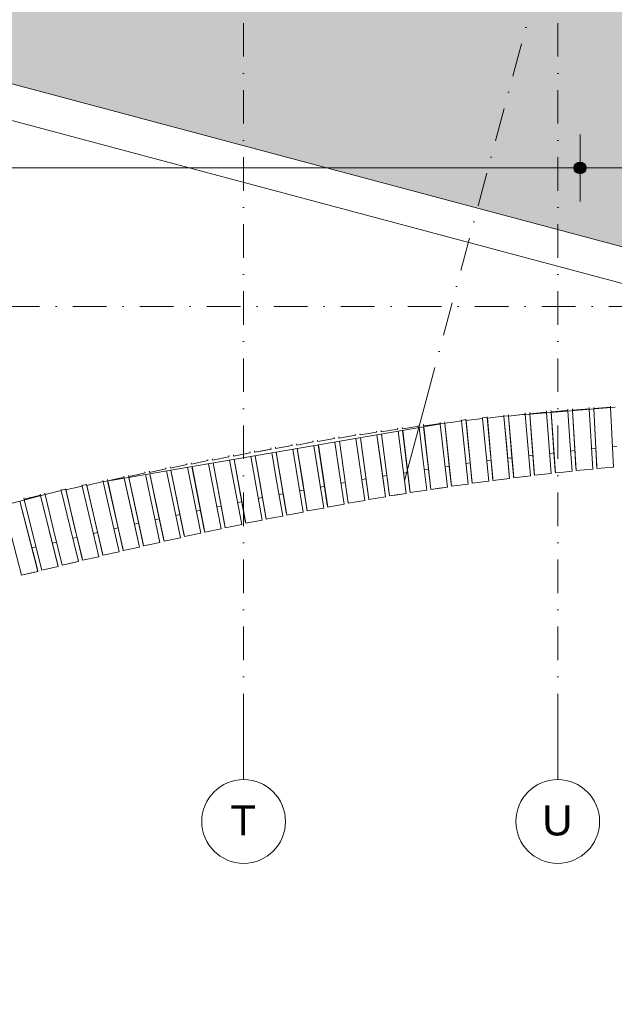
# Model space of a CAD drawing. Header units: millimetres. Extents: x -2530 to 151695, y -8763 to 71774.
# Tile 108 of 217: x 99575 to 106676, y -4538 to 7208. Entities that reach past the tile are written whole.
import ezdxf

# ---------------------------------------------------------------- set-up
doc = ezdxf.new("R2010")
doc.units = ezdxf.units.MM
doc.linetypes.add('RR_Level', pattern=[800, 400, -200, 0, -200])
for name, color, linetype, lineweight in [('A-____-____-DIMS', 211, 'Continuous', 9), ('A-____-____-DIMS-200', 211, 'Continuous', 9), ('A-FLOR-____-OTLN', 192, 'Continuous', 18), ('A-ROOF-____-PATT', 132, 'Continuous', 18), ('A-WALL-____-OTLN', 113, 'Continuous', 18), ('S-GRID-____-IDEN', 1, 'Continuous', 13), ('S-GRID-____-OTLN', 1, 'Continuous', 9)]:
    doc.layers.add(name, color=color, linetype=linetype, lineweight=lineweight)
doc.styles.add('Arial', font='arial.ttf', dxfattribs={"height": 360})
doc.styles.add('Arial_3', font='arial.ttf', dxfattribs={"height": 500})
doc.dimstyles.new('2_5mm_totaalmaatvoering', dxfattribs={"dimscale": 304.8, "dimtxt": 1.673654, "dimasz": 1.83727, "dimexe": 1.312336, "dimexo": 0.0625, "dimgap": 0.164042, "dimtad": 1, "dimdec": 0, "dimlfac": 304.8, "dimzin": 0, "dimdsep": 46, "dimtxsty": 'Arial_3', "dimblk1": 'DOTSMALL', "dimblk2": 'DOTSMALL', "dimsah": 1, "dimcen": 0.09, "dimdle": 1.64042, "dimazin": 0, "dimtfac": 1, "dimtdec": 4, "dimtix": 1, "dimtmove": 0, "dimatfit": 3, "dimfxl": 0.004306, "dimfxlon": 1, "dimtvp": 1, "dimtfill": 1, "dimtolj": 1, "dimtzin": 0, "dimlwd": 13, "dimlwe": 13, "dimarcsym": 2})

# ---------------------------------------------------------------- blocks, each defined once
blk = doc.blocks.new('027_Gilde - ATC_FacadeModel_rvt-1-plot_V1 Copy 1')
at = {"layer": 'A-ROOF-____-PATT', "lineweight": 9}
h = blk.add_hatch(dxfattribs=at)
h.set_pattern_fill('FP_1', color=8, style=0, pattern_type=2)
h.set_pattern_definition([(0, (0, 0), (812.8, 203.2), [67.056, -542.544, 67.056, -542.544, -3251.2]), (0, (0, 0), (812.8, 203.2), [-1219.2, 67.056, -1152.144, 67.056, -542.544, -1422.4]), (0, (0, 0), (812.8, 203.2), [-3048, 67.056, -339.344, 67.056, -948.944]), (120, (304.8, 101.6), (-582.37636, 602.30545), [67.056, -542.544, 67.056, -542.544, -3251.2]), (120, (304.8, 101.6), (-582.37636, 602.30545), [-1219.2, 67.056, -1152.144, 67.056, -542.544, -1422.4]), (120, (304.8, 101.6), (-582.37636, 602.30545), [-3048, 67.056, -339.344, 67.056, -948.944]), (240, (406.4, 508), (-230.42364, -805.50545), [67.056, -542.544, 67.056, -542.544, -3251.2]), (240, (406.4, 508), (-230.42364, -805.50545), [-1219.2, 67.056, -1152.144, 67.056, -542.544, -1422.4]), (240, (406.4, 508), (-230.42364, -805.50545), [-3048, 67.056, -339.344, 67.056, -948.944])])
h.paths.add_polyline_path([(51010, -4538), (65123, -4538), (69734, 12362), (77301, 12362), (109160, 3862), (143425, 3862), (143425, 19116), (143373, 19102), (143380, 19073), (143187, 19022), (143179, 19050), (143091, 19027), (143099, 18998), (142944, 18956), (142936, 18985), (142813, 18952), (142821, 18923), (142666, 18882), (142658, 18911), (142521, 18874), (142528, 18845), (142374, 18804), (142366, 18832), (142215, 18792), (142223, 18763), (142068, 18722), (142060, 18750), (141876, 18701), (141884, 18672), (141768, 18641), (141760, 18670), (141543, 18612), (141551, 18583), (141435, 18552), (141427, 18580), (141193, 18518), (141200, 18489), (141085, 18458), (141077, 18486), (139169, 17975), (139169, 9725), (139163, 9594), (139146, 9464), (139118, 9337), (139079, 9212), (139029, 9091), (138968, 8975), (138898, 8864), (138818, 8761), (138730, 8664), (138633, 8576), (138530, 8496), (138419, 8426), (138303, 8365), (138182, 8315), (138057, 8276), (137930, 8248), (137800, 8231), (137669, 8225), (110234, 8225), (110113, 8231), (109974, 8250), (109856, 8276), (107383, 8937), (106401, 9196), (106267, 9160), (91617, 13084), (77250, 16861), (31941, 16861), (31941, 16959), (31906, 16925), (31876, 16925), (31876, 17126), (31904, 17152), (31904, 17168), (31834, 17102), (31804, 17102), (31804, 17212), (24866, 17212), (24866, -4538), (48119, -4538)])
h.paths.add_polyline_path([(59682, -357), (30491, -357), (30360, -350), (30230, -332), (30102, -302), (29977, -260), (29856, -207), (29741, -143), (29633, -69), (29531, 15), (29438, 108), (29354, 210), (29280, 318), (29216, 433), (29163, 554), (29121, 678), (29091, 807), (29073, 937), (29066, 1068), (29066, 11587), (29073, 11718), (29091, 11849), (29121, 11977), (29163, 12102), (29216, 12222), (29280, 12337), (29354, 12446), (29438, 12547), (29531, 12640), (29633, 12724), (29743, 12799), (29856, 12862), (29977, 12916), (30102, 12957), (30230, 12988), (30360, 13006), (30491, 13012), (63692, 13012), (63823, 13006), (63952, 12988), (64080, 12958), (64204, 12917), (64324, 12864), (64441, 12799), (64547, 12727), (64648, 12644), (64740, 12552), (64825, 12452), (64899, 12344), (64964, 12230), (65017, 12111), (65060, 11987), (65091, 11860), (65110, 11731), (65117, 11600), (65109, 11446), (65095, 11339), (65067, 11212), (62197, 693), (62147, 546), (62103, 445), (62040, 329), (61966, 218), (61882, 116), (61788, 21), (61687, -64), (61578, -140), (61462, -205), (61341, -259), (61215, -301), (61086, -332), (60955, -350), (60822, -357)])
h.paths.add_polyline_path([(106423, 7998), (106123, 8007), (106131, 8306), (106431, 8298), (106427, 8140)])
h.paths.add_polyline_path([(105839, 8061), (105550, 8140), (105628, 8429), (105918, 8350), (105860, 8140)])
h.paths.add_polyline_path([(106724, 8061), (106645, 8350), (106935, 8429), (107014, 8140), (106821, 8087)])
h.paths.add_polyline_path([(107303, 8219), (107224, 8508), (107514, 8587), (107593, 8298)])
h.paths.add_polyline_path([(105260, 8219), (104971, 8298), (105050, 8587), (105339, 8508), (105282, 8298)])
h.paths.add_polyline_path([(104681, 8377), (104392, 8456), (104471, 8745), (104760, 8666), (104703, 8456)])
h.paths.add_polyline_path([(104102, 8535), (103813, 8614), (103892, 8903), (104181, 8824), (104124, 8614)])
h.paths.add_polyline_path([(103524, 8693), (103234, 8772), (103313, 9061), (103603, 8982), (103530, 8715)])
h.paths.add_polyline_path([(102945, 8851), (102655, 8930), (102734, 9219), (103024, 9140), (102959, 8903)])
h.paths.add_polyline_path([(102366, 9009), (102076, 9087), (102155, 9377), (102445, 9298), (102402, 9140)])
h.paths.add_polyline_path([(101787, 9166), (101498, 9245), (101577, 9535), (101866, 9456), (101809, 9245)])
h.paths.add_polyline_path([(101208, 9324), (100919, 9403), (100998, 9693), (101287, 9614), (101244, 9456)])
h.paths.add_polyline_path([(100629, 9482), (100340, 9561), (100419, 9851), (100708, 9772), (100661, 9600)])
h.paths.add_polyline_path([(100051, 9640), (99761, 9719), (99840, 10009), (100130, 9930), (100078, 9742)])
h.paths.add_polyline_path([(99472, 9798), (99182, 9877), (99261, 10167), (99551, 10088), (99475, 9811)])
h.paths.add_polyline_path([(98893, 9956), (98603, 10035), (98682, 10325), (98972, 10246), (98914, 10035)])
h.paths.add_polyline_path([(98314, 10114), (98025, 10193), (98104, 10483), (98393, 10404), (98336, 10193)])
h.paths.add_polyline_path([(97735, 10272), (97446, 10351), (97525, 10640), (97814, 10562), (97750, 10325)])
h.paths.add_polyline_path([(97156, 10430), (96867, 10509), (96946, 10798), (97235, 10719)])
h.paths.add_polyline_path([(96578, 10588), (96288, 10667), (96367, 10956), (96657, 10877), (96621, 10746)])
h.paths.add_polyline_path([(95999, 10746), (95709, 10825), (95788, 11114), (96078, 11035), (96020, 10825)])
h.paths.add_polyline_path([(95420, 10904), (95130, 10983), (95209, 11272), (95499, 11193), (95441, 10983)])
h.paths.add_polyline_path([(94841, 11062), (94552, 11141), (94631, 11430), (94920, 11351), (94863, 11141)])
h.paths.add_polyline_path([(94262, 11220), (93973, 11299), (94052, 11588), (94341, 11509), (94327, 11457)])
h.paths.add_polyline_path([(93683, 11378), (93394, 11457), (93473, 11746), (93762, 11667), (93705, 11457)])
h.paths.add_polyline_path([(93105, 11536), (92815, 11615), (92894, 11904), (93183, 11825), (93126, 11615)])
h.paths.add_polyline_path([(92526, 11694), (92236, 11773), (92315, 12062), (92605, 11983), (92547, 11773)])
h.paths.add_polyline_path([(91947, 11852), (91657, 11931), (91736, 12220), (92026, 12141), (91968, 11931)])
h.paths.add_polyline_path([(91368, 12010), (91079, 12088), (91158, 12378), (91447, 12299), (91390, 12088)])
h.paths.add_polyline_path([(90789, 12167), (90500, 12246), (90579, 12536), (90868, 12457), (90825, 12299)])
h.paths.add_polyline_path([(90210, 12325), (89921, 12404), (90000, 12694), (90289, 12615), (90220, 12362)])
h.paths.add_polyline_path([(89631, 12483), (89342, 12562), (89421, 12852), (89710, 12773), (89675, 12641)])
h.paths.add_polyline_path([(89053, 12641), (88763, 12720), (88842, 13010), (89132, 12931), (89074, 12720)])
h.paths.add_polyline_path([(88474, 12799), (88184, 12878), (88263, 13168), (88553, 13089)])
h.paths.add_polyline_path([(87895, 12957), (87606, 13036), (87685, 13326), (87974, 13247)])
h.paths.add_polyline_path([(87316, 13115), (87027, 13194), (87106, 13484), (87395, 13405), (87340, 13202)])
h.paths.add_polyline_path([(86737, 13273), (86448, 13352), (86527, 13641), (86816, 13563)])
h.paths.add_polyline_path([(86158, 13431), (85869, 13510), (85948, 13799), (86237, 13720)])
h.paths.add_polyline_path([(85580, 13589), (85290, 13668), (85369, 13957), (85659, 13878), (85601, 13668)])
h.paths.add_polyline_path([(85001, 13747), (84711, 13826), (84790, 14115), (85080, 14036), (85022, 13826)])
h.paths.add_polyline_path([(84422, 13905), (84133, 13984), (84212, 14273), (84501, 14194), (84442, 13979)])
h.paths.add_polyline_path([(83843, 14063), (83554, 14142), (83633, 14431), (83922, 14352)])
h.paths.add_polyline_path([(83264, 14221), (82975, 14300), (83054, 14589), (83343, 14510)])
h.paths.add_polyline_path([(82685, 14379), (82396, 14458), (82475, 14747), (82764, 14668)])
h.paths.add_polyline_path([(82107, 14537), (81817, 14616), (81896, 14905), (82186, 14826)])
h.paths.add_polyline_path([(81528, 14695), (81238, 14774), (81317, 15063), (81607, 14984), (81544, 14755)])
h.paths.add_polyline_path([(80949, 14853), (80660, 14932), (80738, 15221), (81028, 15142)])
h.paths.add_polyline_path([(80370, 15010), (80081, 15089), (80160, 15379), (80449, 15300)])
h.paths.add_polyline_path([(79791, 15168), (79502, 15247), (79581, 15537), (79870, 15458)])
h.paths.add_polyline_path([(79212, 15326), (78923, 15405), (79002, 15695), (79291, 15616), (79256, 15484)])
h.paths.add_polyline_path([(78634, 15484), (78344, 15563), (78423, 15853), (78713, 15774), (78647, 15532)])
h.paths.add_polyline_path([(78054, 15641), (77765, 15724), (77846, 16010), (78134, 15932), (78077, 15724)])
h.paths.add_polyline_path([(77572, 15786), (77291, 15786), (77291, 16086), (77572, 16086), (77572, 16010)])
h.paths.add_polyline_path([(53891, 15786), (53891, 16086), (54191, 16086), (54191, 15786), (53901, 15786)])
h.paths.add_polyline_path([(52091, 15786), (52091, 16086), (52391, 16086), (52391, 15786)])
h.paths.add_polyline_path([(53591, 15786), (53291, 15786), (53291, 16086), (53591, 16086)])
h.paths.add_polyline_path([(52991, 15786), (52691, 15786), (52691, 16086), (52991, 16086)])
h.paths.add_polyline_path([(48119, 15786), (47891, 15786), (47891, 16086), (48191, 16086), (48191, 15786)])
h.paths.add_polyline_path([(48491, 15786), (48491, 16086), (48791, 16086), (48791, 15786)])
h.paths.add_polyline_path([(49091, 15786), (49091, 16086), (49391, 16086), (49391, 15786)])
h.paths.add_polyline_path([(49691, 15786), (49691, 16086), (49991, 16086), (49991, 15786)])
h.paths.add_polyline_path([(50291, 15786), (50291, 16086), (50591, 16086), (50591, 15786)])
h.paths.add_polyline_path([(50891, 15786), (50891, 16086), (51191, 16086), (51191, 15786)])
h.paths.add_polyline_path([(51491, 15786), (51491, 16086), (51791, 16086), (51791, 15786)])
h.paths.add_polyline_path([(59591, 15786), (59291, 15786), (59291, 16086), (59591, 16086)])
h.paths.add_polyline_path([(55091, 15786), (55091, 16086), (55391, 16086), (55391, 15786)])
h.paths.add_polyline_path([(58991, 15786), (58691, 15786), (58691, 16086), (58991, 16086)])
h.paths.add_polyline_path([(54491, 15786), (54491, 16086), (54791, 16086), (54791, 15786)])
h.paths.add_polyline_path([(75514, 15786), (75491, 15786), (75491, 16086), (75791, 16086), (75791, 15786)])
h.paths.add_polyline_path([(55691, 15786), (55691, 16086), (55991, 16086), (55991, 15786)])
h.paths.add_polyline_path([(58391, 15786), (58091, 15786), (58091, 16086), (58391, 16086)])
h.paths.add_polyline_path([(56291, 15786), (56291, 16086), (56591, 16086), (56591, 15786)])
h.paths.add_polyline_path([(56891, 15786), (56891, 16086), (57191, 16086), (57191, 15786)])
h.paths.add_polyline_path([(57491, 15786), (57491, 16086), (57791, 16086), (57791, 15786)])
h.paths.add_polyline_path([(44891, 15786), (44891, 16086), (45191, 16086), (45191, 15786)])
h.paths.add_polyline_path([(45491, 15786), (45491, 16086), (45791, 16086), (45791, 15786)])
h.paths.add_polyline_path([(46091, 15786), (46091, 16086), (46391, 16086), (46391, 15786)])
h.paths.add_polyline_path([(43391, 15786), (43091, 15786), (43091, 16086), (43391, 16086)])
h.paths.add_polyline_path([(42791, 15786), (42491, 15786), (42491, 16086), (42791, 16086)])
h.paths.add_polyline_path([(59891, 15786), (59891, 16086), (60191, 16086), (60191, 15786)])
h.paths.add_polyline_path([(44591, 15786), (44291, 15786), (44291, 16086), (44591, 16086)])
h.paths.add_polyline_path([(61091, 15786), (61091, 16086), (61391, 16086), (61391, 15786)])
h.paths.add_polyline_path([(61691, 15786), (61691, 16086), (61991, 16086), (61991, 15786)])
h.paths.add_polyline_path([(62291, 15786), (62291, 16086), (62591, 16086), (62591, 15786), (62573, 15786)])
h.paths.add_polyline_path([(60791, 15786), (60491, 15786), (60491, 16086), (60791, 16086)])
h.paths.add_polyline_path([(43991, 15786), (43691, 15786), (43691, 16086), (43991, 16086)])
h.paths.add_polyline_path([(76091, 15786), (76091, 16086), (76391, 16086), (76391, 15786)])
h.paths.add_polyline_path([(47591, 15786), (47291, 15786), (47291, 16086), (47591, 16086)])
h.paths.add_polyline_path([(46991, 15786), (46691, 15786), (46691, 16086), (46991, 16086)])
h.paths.add_polyline_path([(76691, 15786), (76691, 16086), (76991, 16086), (76991, 15786)])
h.paths.add_polyline_path([(73691, 15786), (73691, 16086), (73991, 16086), (73991, 15786), (73698, 15786)])
h.paths.add_polyline_path([(74291, 15786), (74291, 16086), (74591, 16086), (74591, 15786)])
h.paths.add_polyline_path([(74891, 15786), (74891, 16086), (75191, 16086), (75191, 15786)])
h.paths.add_polyline_path([(71291, 15786), (71291, 16086), (71591, 16086), (71591, 15786)])
h.paths.add_polyline_path([(71891, 15786), (71891, 16086), (72191, 16086), (72191, 15786)])
h.paths.add_polyline_path([(72491, 15786), (72491, 16086), (72791, 16086), (72791, 15786)])
h.paths.add_polyline_path([(73091, 15786), (73091, 16086), (73391, 16086), (73391, 15786)])
h.paths.add_polyline_path([(63491, 15786), (63491, 16086), (63791, 16086), (63791, 15786)])
h.paths.add_polyline_path([(65891, 15786), (65891, 16086), (66191, 16086), (66191, 15786)])
h.paths.add_polyline_path([(40991, 15786), (40691, 15786), (40691, 16086), (40991, 16086), (40991, 15804)])
h.paths.add_polyline_path([(65591, 15786), (65291, 15786), (65291, 16086), (65591, 16086)])
h.paths.add_polyline_path([(70991, 15786), (70691, 15786), (70691, 16086), (70991, 16086)])
h.paths.add_polyline_path([(36791, 15786), (36491, 15786), (36491, 16086), (36791, 16086)])
h.paths.add_polyline_path([(40391, 15786), (40091, 15786), (40091, 16086), (40391, 16086), (40391, 15837)])
h.paths.add_polyline_path([(39791, 15786), (39491, 15786), (39491, 16086), (39791, 16086), (39791, 15909)])
h.paths.add_polyline_path([(39191, 15786), (38891, 15786), (38891, 16086), (39191, 16086), (39191, 15982)])
h.paths.add_polyline_path([(38591, 15786), (38291, 15786), (38291, 16086), (38591, 16086), (38591, 16055)])
h.paths.add_polyline_path([(37991, 15786), (37691, 15786), (37691, 16086), (37991, 16086)])
h.paths.add_polyline_path([(37391, 15786), (37091, 15786), (37091, 16086), (37391, 16086)])
h.paths.add_polyline_path([(42191, 15786), (41891, 15786), (41891, 16086), (42191, 16086)])
h.paths.add_polyline_path([(41591, 15786), (41291, 15786), (41291, 16086), (41591, 16086)])
h.paths.add_polyline_path([(70391, 15786), (70091, 15786), (70091, 16086), (70391, 16086)])
h.paths.add_polyline_path([(69791, 15786), (69491, 15786), (69491, 16086), (69791, 16086)])
h.paths.add_polyline_path([(69191, 15786), (68891, 15786), (68891, 16086), (69191, 16086)])
h.paths.add_polyline_path([(68591, 15786), (68291, 15786), (68291, 16086), (68591, 16086)])
h.paths.add_polyline_path([(67991, 15786), (67691, 15786), (67691, 16086), (67991, 16086)])
h.paths.add_polyline_path([(62891, 15786), (62891, 16086), (63191, 16086), (63191, 15786)])
h.paths.add_polyline_path([(64091, 15786), (64091, 16086), (64391, 16086), (64391, 15786)])
h.paths.add_polyline_path([(64691, 15786), (64691, 16086), (64991, 16086), (64991, 15786)])
h.paths.add_polyline_path([(67391, 15786), (67091, 15786), (67091, 16086), (67391, 16086)])
h.paths.add_polyline_path([(66791, 15786), (66491, 15786), (66491, 16086), (66791, 16086)])
h.paths.add_polyline_path([(36191, 15786), (35891, 15786), (35891, 16086), (36191, 16086)])
h.paths.add_polyline_path([(34091, 15786), (34091, 16086), (34391, 16086), (34391, 15786)])
h.paths.add_polyline_path([(35591, 15786), (35291, 15786), (35291, 16086), (35591, 16086)])
h.paths.add_polyline_path([(33191, 15786), (32891, 15786), (32891, 16086), (33191, 16086)])
h.paths.add_polyline_path([(32591, 15786), (32291, 15786), (32291, 16086), (32591, 16086)])
h.paths.add_polyline_path([(34991, 15786), (34691, 15786), (34691, 16086), (34991, 16086)])
h.paths.add_polyline_path([(33491, 15786), (33491, 16086), (33791, 16086), (33791, 15786)])
h.paths.add_polyline_path([(39191, 16386), (38891, 16386), (38891, 16686), (39191, 16686)])
h.paths.add_polyline_path([(139429, 16982), (139351, 17271), (139640, 17350), (139719, 17061)])
h.paths.add_polyline_path([(140008, 17140), (139929, 17429), (140219, 17508), (140298, 17219), (140219, 17197)])
h.paths.add_polyline_path([(140587, 17298), (140508, 17587), (140798, 17666), (140877, 17377), (140629, 17309)])
h.paths.add_polyline_path([(141166, 17456), (141087, 17745), (141376, 17824), (141455, 17535), (141376, 17513)])
h.paths.add_polyline_path([(141745, 17614), (141666, 17903), (141955, 17982), (142034, 17693), (141955, 17671)])
h.paths.add_polyline_path([(142324, 17770), (142245, 18061), (142533, 18140), (142614, 17854), (142372, 17784)])
h.paths.add_polyline_path([(142903, 17928), (142824, 18219), (143112, 18298), (143193, 18012)])
at = {"layer": 'A-FLOR-____-OTLN', "color": 210}
for p, q in [((77246, 11937), (109104, 3437)), ((106685, 2586), (105668, 2504)), ((105413, 2483), (105358, 2479)), ((105666, 2503), (105546, 2494)), ((100664, 1711), (104652, 2394)), ((104850, 2427), (104904, 2437)), ((105158, 2462), (105103, 2458)), ((106707, 2116), (106655, 2113)), ((105705, 2011), (105654, 2005)), ((105955, 2039), (105904, 2033)), ((106206, 2067), (106154, 2061)), ((106456, 2095), (106405, 2089)), ((104656, 1875), (104707, 1882)), ((104905, 1912), (104956, 1920)), ((105154, 1949), (105159, 1950)), ((105204, 1955), (105159, 1950)), ((105454, 1983), (105404, 1977)), ((103910, 1763), (103960, 1770)), ((104158, 1800), (104208, 1808)), ((104407, 1837), (104458, 1845)), ((100320, 1652), (100375, 1662)), ((100572, 1695), (100627, 1705)), ((103464, 1687), (103414, 1677)), ((103711, 1732), (103661, 1723)), ((99878, 1544), (91483, -660)), ((100125, 1609), (100071, 1595)), ((102721, 1552), (102671, 1542)), ((102969, 1597), (102919, 1587)), ((103216, 1642), (103166, 1632)), ((102177, 1447), (102227, 1458)), ((102474, 1506), (102424, 1497)), ((101439, 1293), (101489, 1304)), ((101685, 1345), (101734, 1355)), ((101931, 1396), (101981, 1406)), ((100992, 1200), (100947, 1190)), ((100992, 1200), (100996, 1201)), ((101193, 1242), (101243, 1253)), ((100506, 1089), (100456, 1077)), ((100751, 1145), (100701, 1134)), ((100016, 976), (99966, 964)), ((100261, 1032), (100211, 1021)), ((99771, 920), (99721, 908))]:
    blk.add_line(p, q, dxfattribs=at)
at = {"layer": 'A-WALL-____-OTLN', "color": 210}
for p, q in [((77301, 12362), (109160, 3862)), ((109104, 3437), (77246, 11937)), ((106431, 2568), (106630, 2584)), ((106630, 2584), (106530, 2576)), ((106630, 2584), (106629, 2599)), ((106629, 2599), (106630, 2584)), ((105160, 2453), (105158, 2469)), ((105158, 2469), (105160, 2453)), ((105358, 2477), (105259, 2465)), ((105358, 2477), (105259, 2465)), ((105358, 2477), (105357, 2490)), ((105357, 2490), (105358, 2477)), ((105358, 2477), (105426, 1735)), ((105358, 2477), (105392, 2106)), ((105413, 2480), (105412, 2494)), ((105412, 2494), (105413, 2480)), ((105454, 1987), (105412, 2483)), ((105412, 2483), (105454, 1987)), ((105413, 2480), (105612, 2503)), ((105413, 2480), (105513, 2492)), ((105475, 1744), (105413, 2480)), ((105444, 2112), (105413, 2480)), ((105612, 2503), (105513, 2492)), ((105612, 2503), (105611, 2517)), ((105611, 2517), (105612, 2503)), ((105612, 2499), (105643, 2134)), ((105612, 2499), (105643, 2134)), ((105666, 2521), (105667, 2505)), ((105667, 2505), (105666, 2520)), ((105667, 2505), (105866, 2526)), ((105866, 2526), (105667, 2505)), ((105692, 2168), (105667, 2504)), ((105667, 2504), (105692, 2168)), ((105668, 2504), (105695, 2140)), ((105723, 1774), (105668, 2504)), ((105865, 2540), (105866, 2526)), ((105866, 2526), (105865, 2539)), ((105867, 2520), (105922, 1794)), ((105867, 2520), (105922, 1794)), ((105922, 2528), (105920, 2544)), ((105920, 2544), (105922, 2528)), ((105944, 2194), (105921, 2524)), ((105921, 2524), (105954, 2045)), ((105922, 2528), (106021, 2538)), ((105922, 2528), (106021, 2538)), ((105972, 1802), (105922, 2524)), ((105947, 2165), (105922, 2524)), ((106121, 2548), (106021, 2538)), ((106121, 2548), (106021, 2538)), ((106121, 2548), (106120, 2560)), ((106120, 2560), (106121, 2548)), ((106121, 2540), (106146, 2184)), ((106121, 2540), (106146, 2184)), ((106176, 2549), (106175, 2564)), ((106175, 2564), (106176, 2549)), ((106176, 2549), (106375, 2567)), ((106176, 2549), (106276, 2558)), ((106204, 2071), (106176, 2545)), ((106220, 1829), (106176, 2545)), ((106176, 2545), (106204, 2071)), ((106220, 1829), (106176, 2545)), ((106375, 2567), (106276, 2558)), ((106375, 2567), (106374, 2581)), ((106374, 2581), (106375, 2567)), ((106376, 2561), (106419, 1846)), ((106376, 2561), (106419, 1846)), ((106431, 2568), (106430, 2582)), ((106430, 2582), (106431, 2568)), ((106455, 2095), (106430, 2565)), ((106430, 2565), (106455, 2095)), ((106431, 2568), (106530, 2576)), ((106469, 1853), (106431, 2565)), ((106469, 1853), (106431, 2565)), ((106630, 2581), (106668, 1869)), ((106630, 2581), (106668, 1869)), ((104146, 2328), (104344, 2357)), ((104344, 2357), (104146, 2328)), ((104344, 2357), (104342, 2371)), ((104342, 2370), (104344, 2357)), ((104399, 2362), (104397, 2377)), ((104397, 2377), (104399, 2362)), ((104399, 2362), (104498, 2376)), ((104399, 2362), (104498, 2376)), ((104457, 1847), (104399, 2350)), ((104399, 2350), (104457, 1847)), ((104485, 1605), (104400, 2351)), ((104485, 1605), (104400, 2351)), ((104597, 2390), (104498, 2376)), ((104597, 2390), (104498, 2376)), ((104597, 2390), (104595, 2404)), ((104595, 2402), (104597, 2390)), ((104598, 2384), (104684, 1632)), ((104598, 2384), (104684, 1632)), ((104652, 2394), (104650, 2410)), ((104650, 2410), (104652, 2394)), ((104652, 2394), (104751, 2407)), ((104652, 2394), (104751, 2407)), ((104706, 1885), (104652, 2394)), ((104652, 2394), (104706, 1885)), ((104732, 1643), (104652, 2394)), ((104732, 1643), (104652, 2394)), ((104851, 2421), (104751, 2407)), ((104851, 2421), (104751, 2407)), ((104851, 2421), (104849, 2433)), ((104849, 2433), (104851, 2421)), ((104851, 2421), (104931, 1668)), ((104851, 2421), (104931, 1668)), ((104906, 2425), (104904, 2439)), ((104904, 2439), (104906, 2425)), ((104955, 1921), (104904, 2437)), ((104904, 2437), (104955, 1921)), ((104906, 2425), (105104, 2450)), ((105104, 2450), (104906, 2425)), ((104980, 1678), (104906, 2425)), ((104980, 1678), (104906, 2425)), ((105104, 2450), (105102, 2464)), ((105102, 2464), (105104, 2450)), ((105104, 2450), (105178, 1703)), ((105104, 2450), (105178, 1703)), ((105190, 2111), (105158, 2462)), ((105158, 2462), (105190, 2111)), ((105160, 2453), (105259, 2465)), ((105160, 2453), (105259, 2465)), ((105160, 2453), (105193, 2083)), ((105193, 2083), (105160, 2453)), ((103388, 2216), (103585, 2250)), ((103585, 2250), (103388, 2216)), ((103585, 2250), (103583, 2264)), ((103583, 2264), (103585, 2250)), ((103641, 2255), (103638, 2269)), ((103638, 2269), (103641, 2255)), ((103641, 2255), (103739, 2271)), ((103641, 2255), (103739, 2271)), ((103838, 2287), (103739, 2271)), ((103838, 2287), (103739, 2271)), ((103838, 2287), (103836, 2301)), ((103836, 2301), (103838, 2287)), ((103842, 2255), (103944, 1514)), ((103842, 2255), (103891, 1901)), ((103893, 2292), (103891, 2308)), ((103891, 2308), (103893, 2292)), ((103893, 2292), (103992, 2307)), ((103893, 2292), (103992, 2307)), ((103988, 1554), (103896, 2264)), ((103896, 2264), (103988, 1554)), ((103992, 1526), (103897, 2264)), ((103992, 1526), (103897, 2264)), ((104091, 2323), (103992, 2307)), ((104091, 2323), (103992, 2307)), ((104091, 2323), (104089, 2335)), ((104089, 2335), (104091, 2323)), ((104094, 2298), (104190, 1555)), ((104094, 2298), (104190, 1555)), ((104146, 2328), (104144, 2343)), ((104144, 2342), (104146, 2328)), ((104148, 2307), (104234, 1594)), ((104239, 1566), (104149, 2308)), ((104192, 1947), (104149, 2308)), ((104346, 2341), (104390, 1976)), ((104346, 2341), (104390, 1976)), ((102632, 2091), (102829, 2129)), ((102829, 2129), (102632, 2091)), ((102829, 2129), (102827, 2140)), ((102827, 2140), (102829, 2129)), ((102884, 2134), (102882, 2148)), ((102882, 2148), (102884, 2134)), ((102884, 2134), (103081, 2170)), ((102884, 2134), (102983, 2152)), ((103081, 2170), (102983, 2152)), ((103081, 2170), (103078, 2184)), ((103078, 2184), (103081, 2170)), ((103088, 2126), (103206, 1382)), ((103088, 2126), (103143, 1776)), ((103136, 2176), (103133, 2192)), ((103133, 2192), (103136, 2176)), ((103136, 2176), (103333, 2211)), ((103333, 2211), (103136, 2176)), ((103141, 2135), (103249, 1422)), ((103254, 1394), (103142, 2135)), ((103195, 1785), (103142, 2135)), ((103333, 2211), (103331, 2223)), ((103331, 2223), (103333, 2211)), ((103339, 2169), (103392, 1819)), ((103339, 2169), (103392, 1819)), ((103388, 2216), (103386, 2230)), ((103386, 2230), (103388, 2216)), ((103495, 1467), (103393, 2178)), ((103393, 2178), (103495, 1467)), ((103500, 1440), (103394, 2178)), ((103500, 1440), (103394, 2178)), ((103591, 2212), (103697, 1471)), ((103591, 2212), (103697, 1471)), ((103644, 2221), (103741, 1511)), ((103746, 1483), (103645, 2221)), ((103693, 1869), (103645, 2221)), ((105674, 1765), (105643, 2134)), ((105674, 1765), (105643, 2134)), ((105704, 2017), (105692, 2168)), ((105692, 2168), (105704, 2017)), ((105723, 1774), (105695, 2140)), ((105954, 2045), (105944, 2194)), ((105972, 1802), (105947, 2165)), ((106171, 1821), (106146, 2184)), ((106171, 1821), (106146, 2184)), ((102075, 1995), (102072, 2009)), ((102130, 2002), (102127, 2016)), ((102127, 2016), (102130, 2002)), ((102130, 2002), (102326, 2041)), ((102326, 2041), (102130, 2002)), ((102326, 2041), (102324, 2051)), ((102324, 2051), (102326, 2041)), ((102334, 1997), (102471, 1236)), ((102381, 2047), (102378, 2063)), ((102378, 2061), (102381, 2047)), ((102381, 2047), (102577, 2086)), ((102381, 2047), (102479, 2066)), ((102387, 2006), (102514, 1278)), ((102519, 1250), (102388, 2006)), ((102450, 1649), (102388, 2006)), ((102577, 2086), (102479, 2066)), ((102577, 2086), (102575, 2099)), ((102575, 2097), (102577, 2086)), ((102585, 2040), (102647, 1686)), ((102585, 2040), (102647, 1686)), ((102632, 2091), (102629, 2107)), ((102629, 2107), (102632, 2091)), ((102759, 1327), (102639, 2049)), ((102639, 2049), (102759, 1327)), ((102764, 1299), (102639, 2049)), ((102764, 1299), (102639, 2049)), ((102837, 2083), (102961, 1334)), ((102837, 2083), (102961, 1334)), ((103004, 1375), (102890, 2092)), ((102890, 2092), (103004, 1375)), ((103009, 1348), (102891, 2092)), ((102947, 1741), (102891, 2092)), ((105224, 1740), (105190, 2111)), ((105190, 2111), (105224, 1740)), ((105227, 1712), (105193, 2083)), ((105227, 1712), (105193, 2083)), ((105426, 1735), (105392, 2106)), ((105475, 1744), (105444, 2112)), ((105720, 1802), (105704, 2011)), ((105704, 2011), (105720, 1802)), ((105969, 1831), (105955, 2039)), ((105955, 2039), (105969, 1831)), ((106218, 1857), (106205, 2067)), ((106205, 2067), (106218, 1857)), ((106466, 1882), (106455, 2094)), ((106455, 2094), (106466, 1882)), ((101377, 1858), (101573, 1900)), ((101573, 1900), (101377, 1858)), ((101573, 1900), (101570, 1912)), ((101628, 1907), (101624, 1923)), ((101624, 1923), (101628, 1907)), ((101628, 1907), (101824, 1949)), ((101824, 1949), (101628, 1907)), ((101628, 1905), (101628, 1907)), ((101628, 1905), (101628, 1907)), ((101824, 1949), (101821, 1960)), ((101821, 1960), (101824, 1949)), ((101831, 1911), (101903, 1541)), ((101831, 1911), (101903, 1541)), ((101879, 1955), (101875, 1971)), ((101876, 1969), (101879, 1955)), ((101879, 1955), (102075, 1995)), ((102075, 1995), (101879, 1955)), ((101879, 1953), (101879, 1955)), ((101879, 1953), (101879, 1955)), ((101949, 1579), (101885, 1920)), ((102030, 1148), (101885, 1920)), ((101885, 1920), (102025, 1175)), ((102030, 1148), (101885, 1920)), ((102082, 1954), (102227, 1186)), ((102082, 1954), (102227, 1186)), ((102197, 1628), (102136, 1963)), ((102136, 1963), (102269, 1227)), ((102275, 1200), (102137, 1963)), ((103944, 1514), (103891, 1901)), ((104239, 1566), (104192, 1947)), ((104437, 1595), (104390, 1976)), ((104437, 1595), (104390, 1976)), ((104729, 1671), (104706, 1882)), ((104706, 1882), (104729, 1671)), ((104976, 1706), (104955, 1920)), ((104955, 1920), (104976, 1706)), ((105472, 1772), (105454, 1983)), ((105454, 1983), (105472, 1772)), ((106466, 1882), (106468, 1868)), ((106466, 1882), (106468, 1868)), ((100877, 1757), (100873, 1771)), ((100873, 1771), (100877, 1757)), ((100877, 1757), (100974, 1779)), ((100877, 1757), (100974, 1779)), ((101072, 1801), (100974, 1779)), ((101072, 1801), (100974, 1779)), ((101072, 1801), (101069, 1815)), ((101069, 1815), (101072, 1801)), ((101076, 1782), (101251, 972)), ((101076, 1782), (101251, 972)), ((101123, 1824), (101127, 1808)), ((101127, 1808), (101124, 1822)), ((101127, 1808), (101322, 1851)), ((101322, 1851), (101127, 1808)), ((101127, 1808), (101127, 1806)), ((101127, 1806), (101127, 1808)), ((101207, 1425), (101130, 1791)), ((101130, 1791), (101207, 1425)), ((101130, 1791), (101213, 1398)), ((101213, 1398), (101130, 1791)), ((101322, 1851), (101320, 1863)), ((101328, 1825), (101495, 1027)), ((101374, 1874), (101377, 1858)), ((101377, 1858), (101374, 1872)), ((101378, 1856), (101377, 1858)), ((101378, 1856), (101377, 1858)), ((101536, 1069), (101382, 1834)), ((101382, 1834), (101536, 1069)), ((101542, 1041), (101382, 1834)), ((101542, 1041), (101382, 1834)), ((101579, 1868), (101738, 1081)), ((101579, 1868), (101738, 1081)), ((101633, 1877), (101780, 1122)), ((101786, 1095), (101634, 1877)), ((101707, 1501), (101634, 1877)), ((103206, 1382), (103143, 1776)), ((103254, 1394), (103195, 1785)), ((103452, 1427), (103392, 1819)), ((103452, 1427), (103392, 1819)), ((103746, 1483), (103693, 1869)), ((104481, 1634), (104457, 1845)), ((104457, 1845), (104481, 1634)), ((105472, 1772), (105474, 1758)), ((105674, 1765), (105475, 1744)), ((105575, 1754), (105674, 1765)), ((105720, 1802), (105723, 1774)), ((105723, 1774), (105720, 1802)), ((105922, 1794), (105723, 1774)), ((105723, 1774), (105922, 1794)), ((105969, 1831), (105972, 1802)), ((105972, 1802), (105969, 1831)), ((105972, 1802), (106071, 1811)), ((105972, 1802), (106071, 1811)), ((106171, 1821), (106071, 1811)), ((106071, 1811), (106171, 1821)), ((106218, 1857), (106219, 1843)), ((106218, 1857), (106219, 1843)), ((106219, 1843), (106220, 1829)), ((106220, 1829), (106219, 1843)), ((106419, 1846), (106220, 1829)), ((106220, 1829), (106320, 1837)), ((106320, 1837), (106419, 1846)), ((106468, 1868), (106469, 1853)), ((106469, 1853), (106468, 1868)), ((106668, 1869), (106469, 1853)), ((106469, 1853), (106568, 1861)), ((106568, 1861), (106668, 1869)), ((100322, 1644), (100319, 1658)), ((100319, 1658), (100322, 1644)), ((100377, 1652), (100374, 1666)), ((100374, 1666), (100377, 1652)), ((100563, 844), (100374, 1662)), ((100374, 1662), (100563, 844)), ((100377, 1652), (100572, 1697)), ((100572, 1697), (100377, 1652)), ((100569, 818), (100377, 1652)), ((100569, 818), (100377, 1652)), ((100572, 1697), (100568, 1711)), ((100568, 1711), (100572, 1697)), ((100572, 1695), (100764, 860)), ((100572, 1695), (100764, 860)), ((100627, 1705), (100623, 1721)), ((100623, 1721), (100627, 1705)), ((100626, 1705), (100713, 1317)), ((100627, 1705), (100822, 1750)), ((100627, 1705), (100724, 1728)), ((100627, 1705), (100719, 1290)), ((100719, 1290), (100627, 1705)), ((100822, 1750), (100724, 1728)), ((100822, 1750), (100819, 1761)), ((100819, 1761), (100822, 1750)), ((100824, 1739), (101008, 916)), ((100824, 1739), (100915, 1333)), ((100877, 1755), (100877, 1757)), ((100877, 1755), (100877, 1757)), ((100960, 1371), (100878, 1748)), ((100878, 1748), (101049, 958)), ((101055, 931), (100879, 1748)), ((101055, 931), (100879, 1748)), ((102519, 1250), (102450, 1649)), ((102716, 1286), (102647, 1686)), ((102716, 1286), (102647, 1686)), ((103009, 1348), (102947, 1741)), ((104729, 1671), (104732, 1643)), ((104732, 1643), (104729, 1671)), ((104732, 1643), (104832, 1656)), ((104732, 1643), (104832, 1656)), ((104931, 1668), (104832, 1656)), ((104832, 1656), (104931, 1668)), ((104976, 1706), (104978, 1692)), ((104976, 1706), (104978, 1692)), ((104978, 1692), (104980, 1678)), ((104980, 1678), (104978, 1692)), ((105178, 1703), (104980, 1678)), ((104980, 1678), (105178, 1703)), ((105224, 1740), (105227, 1712)), ((105227, 1712), (105224, 1740)), ((105426, 1735), (105227, 1712)), ((105227, 1712), (105327, 1723)), ((105327, 1723), (105426, 1735)), ((105475, 1744), (105474, 1758)), ((105475, 1744), (105575, 1754)), ((99628, 1488), (99823, 1535)), ((99823, 1535), (99628, 1488)), ((99823, 1535), (99820, 1546)), ((99820, 1546), (99823, 1535)), ((99824, 1530), (100029, 713)), ((100029, 713), (99824, 1530)), ((99824, 1530), (100036, 686)), ((99824, 1530), (100036, 686)), ((99878, 1543), (99874, 1559)), ((99874, 1557), (99878, 1543)), ((99878, 1543), (99975, 1567)), ((99878, 1543), (99975, 1567)), ((99878, 1543), (99981, 1122)), ((99981, 1122), (99878, 1543)), ((100072, 1590), (99975, 1567)), ((100072, 1590), (99975, 1567)), ((100072, 1590), (100069, 1603)), ((100069, 1601), (100072, 1590)), ((100072, 1590), (100175, 1167)), ((100072, 1590), (100175, 1167)), ((100127, 1598), (100124, 1612)), ((100124, 1612), (100127, 1598)), ((100220, 1206), (100125, 1609)), ((100125, 1609), (100220, 1206)), ((100127, 1598), (100322, 1644)), ((100322, 1644), (100127, 1598)), ((100127, 1598), (100227, 1179)), ((100227, 1179), (100127, 1598)), ((100322, 1644), (100521, 802)), ((100322, 1644), (100422, 1223)), ((101982, 1134), (101903, 1541)), ((101982, 1134), (101903, 1541)), ((102025, 1175), (101949, 1579)), ((102269, 1227), (102197, 1628)), ((103988, 1554), (103992, 1526)), ((103992, 1526), (103988, 1554)), ((104190, 1555), (103992, 1526)), ((103992, 1526), (104091, 1540)), ((104091, 1540), (104190, 1555)), ((104234, 1594), (104237, 1580)), ((104234, 1594), (104237, 1580)), ((104237, 1580), (104239, 1567)), ((104239, 1567), (104237, 1580)), ((104437, 1595), (104239, 1566)), ((104239, 1566), (104437, 1595)), ((104481, 1634), (104485, 1605)), ((104485, 1605), (104481, 1634)), ((104684, 1632), (104485, 1605)), ((104485, 1605), (104584, 1619)), ((104584, 1619), (104684, 1632)), ((99598, 582), (99384, 1414)), ((99598, 582), (99384, 1414)), ((99577, 1465), (99787, 654)), ((99787, 654), (99577, 1465)), ((99577, 1465), (99793, 627)), ((99577, 1465), (99793, 627)), ((99628, 1488), (99625, 1503)), ((99625, 1503), (99628, 1488)), ((99629, 1485), (99628, 1488)), ((99629, 1485), (99628, 1488)), ((99841, 642), (99631, 1479)), ((99841, 642), (99631, 1479)), ((101293, 1014), (101207, 1425)), ((101207, 1425), (101293, 1014)), ((101786, 1095), (101707, 1501)), ((103249, 1422), (103254, 1394)), ((103254, 1394), (103249, 1422)), ((103452, 1427), (103254, 1394)), ((103254, 1394), (103452, 1427)), ((103495, 1467), (103498, 1453)), ((103495, 1467), (103498, 1453)), ((103498, 1453), (103500, 1440)), ((103500, 1440), (103498, 1453)), ((103697, 1471), (103500, 1440)), ((103500, 1440), (103697, 1471)), ((103741, 1511), (103744, 1497)), ((103746, 1483), (103744, 1497)), ((103944, 1514), (103746, 1483)), ((103746, 1483), (103845, 1499)), ((103845, 1499), (103944, 1514)), ((100713, 1317), (100806, 902)), ((101008, 916), (100915, 1333)), ((101049, 958), (100960, 1371)), ((101299, 987), (101213, 1398)), ((101299, 987), (101213, 1398)), ((102759, 1327), (102764, 1299)), ((102764, 1299), (102759, 1327)), ((102961, 1334), (102764, 1299)), ((102764, 1299), (102961, 1334)), ((103004, 1375), (103006, 1361)), ((103004, 1375), (103006, 1361)), ((103006, 1361), (103009, 1348)), ((103009, 1348), (103006, 1361)), ((103009, 1348), (103108, 1365)), ((103009, 1348), (103108, 1365)), ((103206, 1382), (103108, 1365)), ((103108, 1365), (103206, 1382)), ((100320, 787), (100220, 1206)), ((100220, 1206), (100320, 787)), ((100326, 760), (100227, 1179)), ((100326, 760), (100227, 1179)), ((100521, 802), (100422, 1223)), ((100812, 875), (100719, 1290)), ((100812, 875), (100719, 1290)), ((102025, 1175), (102027, 1162)), ((102025, 1175), (102027, 1162)), ((102030, 1148), (102227, 1186)), ((102227, 1186), (102128, 1167)), ((102269, 1227), (102272, 1213)), ((102269, 1227), (102272, 1213)), ((102272, 1213), (102275, 1200)), ((102275, 1200), (102272, 1213)), ((102471, 1236), (102275, 1200)), ((102275, 1200), (102471, 1236)), ((102514, 1278), (102519, 1250)), ((102514, 1278), (102516, 1264)), ((102519, 1250), (102516, 1264)), ((102519, 1250), (102617, 1268)), ((102519, 1250), (102617, 1268)), ((102716, 1286), (102617, 1268)), ((102617, 1268), (102716, 1286)), ((100083, 701), (99981, 1122)), ((100083, 701), (99981, 1122)), ((100279, 745), (100175, 1167)), ((100279, 745), (100175, 1167)), ((101542, 1041), (101536, 1069)), ((101738, 1081), (101542, 1041)), ((101542, 1041), (101738, 1081)), ((101780, 1122), (101786, 1095)), ((101786, 1095), (101780, 1122)), ((101982, 1134), (101786, 1095)), ((101786, 1095), (101982, 1134)), ((102027, 1162), (102030, 1148)), ((102030, 1148), (102027, 1162)), ((102030, 1148), (102128, 1167)), ((101049, 958), (101052, 945)), ((101049, 958), (101052, 945)), ((101052, 945), (101055, 931)), ((101055, 931), (101052, 945)), ((101055, 931), (101153, 952)), ((101055, 931), (101153, 952)), ((101251, 972), (101153, 952)), ((101153, 952), (101251, 972)), ((101293, 1014), (101299, 987)), ((101299, 987), (101293, 1014)), ((101495, 1027), (101299, 987)), ((101299, 987), (101495, 1027)), ((100563, 844), (100566, 831)), ((100569, 818), (100566, 831)), ((100764, 860), (100569, 818)), ((100569, 818), (100764, 860)), ((100806, 902), (100812, 875)), ((100812, 875), (100806, 902)), ((100812, 875), (100910, 895)), ((100812, 875), (100910, 895)), ((101008, 916), (100910, 895)), ((100910, 895), (101008, 916)), ((100036, 686), (100029, 713)), ((100029, 713), (100036, 686)), ((100279, 745), (100083, 701)), ((100083, 701), (100181, 723)), ((100181, 723), (100279, 745)), ((100272, 771), (100275, 758)), ((100272, 771), (100275, 758)), ((100279, 745), (100275, 758)), ((100275, 758), (100279, 745)), ((100320, 787), (100323, 773)), ((100320, 787), (100323, 773)), ((100323, 773), (100326, 760)), ((100326, 760), (100323, 773)), ((100521, 802), (100326, 760)), ((100326, 760), (100521, 802)), ((99793, 627), (99598, 582)), ((99598, 582), (99696, 605)), ((99696, 605), (99793, 627)), ((99793, 627), (99787, 654)), ((99787, 654), (99793, 627)), ((100036, 686), (99841, 642)), ((99841, 642), (100036, 686))]:
    blk.add_line(p, q, dxfattribs=at)
blk = doc.blocks.new('Grid - r_2_5mm-300571-plot_V1 Copy 1')
at = {"layer": 'S-GRID-____-IDEN'}
blk.add_circle((0, 0), 2.5, dxfattribs=at)
blk = doc.blocks.new('DIMBLOCK55-plot_V1 Copy 1')
at = {"layer": 'A-____-____-DIMS-200', "lineweight": 25}
h = blk.add_hatch(color=256, dxfattribs=at)
edge = h.paths.add_edge_path()
edge.add_arc((77291, 5440), 70, 0, 360)
h = blk.add_hatch(color=256, dxfattribs=at)
edge = h.paths.add_edge_path()
edge.add_arc((106267, 5440), 70, 0, 360)
at = {"layer": 'A-____-____-DIMS-200', "lineweight": 13}
for p, q in [((77291, 5840), (77291, 5040)), ((77291, 5440), (77291, 5840)), ((106267, 5840), (106267, 5040)), ((106267, 5440), (106267, 5840)), ((77291, 5440), (106267, 5440))]:
    blk.add_line(p, q, dxfattribs=at)
at = {"layer": 'A-____-____-DIMS-200', "lineweight": 25}
for centre in [(77291, 5440), (106267, 5440)]:
    blk.add_circle(centre, 70, dxfattribs=at)
at = {"layer": 'A-____-____-DIMS-200', "color": 0, "lineweight": 13, "insert": (90818, 6139), "char_height": 500, "width": 2307.36, "attachment_point": 1, "line_spacing_factor": 0.941778, "style": 'Arial_3', "bg_fill": 3, "box_fill_scale": 1.25, "bg_fill_color": 256, "bg_fill_true_color": 13158600, "bg_fill_transparency": 0}
blk.add_mtext('28975', dxfattribs=at)
blk = doc.blocks.new('_DotSmall')
at = {"color": 0, "linetype": 'ByBlock', "const_width": 0.5}
blk.add_lwpolyline([(-0.0625, 0, 1), (0.0625, 0, 1)], format="xyb", close=True, dxfattribs=at)
blk = doc.blocks.new('DIMBLOCK56-plot_V1 Copy 1')
at = {"layer": 'A-____-____-DIMS-200', "lineweight": 25}
h = blk.add_hatch(color=256, dxfattribs=at)
edge = h.paths.add_edge_path()
edge.add_arc((106267, 5440), 70, 0, 360)
h = blk.add_hatch(color=256, dxfattribs=at)
edge = h.paths.add_edge_path()
edge.add_arc((143887, 5440), 70, 0, 360)
at = {"layer": 'A-____-____-DIMS-200', "lineweight": 13}
for p, q in [((106267, 5840), (106267, 5040)), ((106267, 5440), (106267, 5840)), ((143887, 5840), (143887, 5040)), ((143887, 5440), (143887, 5840)), ((106267, 5440), (144387, 5440))]:
    blk.add_line(p, q, dxfattribs=at)
at = {"layer": 'A-____-____-DIMS-200', "lineweight": 25}
for centre in [(106267, 5440), (143887, 5440)]:
    blk.add_circle(centre, 70, dxfattribs=at)
at = {"layer": 'A-____-____-DIMS-200', "color": 0, "lineweight": 13, "insert": (124116, 6139), "char_height": 500, "width": 2307.36, "attachment_point": 1, "line_spacing_factor": 0.941778, "style": 'Arial_3', "bg_fill": 3, "box_fill_scale": 1.25, "bg_fill_color": 256, "bg_fill_true_color": 13158600, "bg_fill_transparency": 0}
blk.add_mtext('37621', dxfattribs=at)

msp = doc.modelspace()

# ---------------------------------------------------------------- linework, layer by layer
at = {"layer": 'S-GRID-____-OTLN', "linetype": 'RR_Level'}
for p, q in [((102250, 48773.1142), (102250, -857.0614)), ((106000, 48773.1142), (106000, -857.0614)), ((104430.5491, 2670.8107), (114530.7561, 40365.2966)), ((97810.2485, 3786.7966), (143998.0499, 3786.7966))]:
    msp.add_line(p, q, dxfattribs=at)
at = {"layer": 'S-GRID-____-OTLN'}
for p, q in [((104171.73, 1704.8849), (104430.5491, 2670.8107)), ((102250, -857.0614), (102250, -1857.0614)), ((106000, -857.0614), (106000, -1857.0614))]:
    msp.add_line(p, q, dxfattribs=at)

# ---------------------------------------------------------------- block references
at = {"lineweight": 5}
msp.add_blockref('027_Gilde - ATC_FacadeModel_rvt-1-plot_V1 Copy 1', (0, 0), dxfattribs=at)
at = {"layer": 'S-GRID-____-IDEN', "xscale": 199.9999999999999, "yscale": 199.9999999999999, "zscale": 199.9999999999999, "rotation": 180}
for p in [(102250, -2357.0614), (106000, -2357.0614)]:
    msp.add_blockref('Grid - r_2_5mm-300571-plot_V1 Copy 1', p, dxfattribs=at)

# ---------------------------------------------------------------- texts
at = {"layer": 'S-GRID-____-IDEN', "lineweight": 9, "char_height": 360, "attachment_point": 1, "style": 'Arial'}
for s, insert, width in [('T', (102091.2441, -2163.694), 368.77625), ('U', (105815.2441, -2163.694), 432.91125)]:
    msp.add_mtext(s, dxfattribs=dict(at, insert=insert, width=width))

# ---------------------------------------------------------------- next in the draw order: dimensions: what is measured, and where the dimension line sits
at = {"layer": 'A-____-____-DIMS', "lineweight": 13}
dim = msp.add_linear_dim(base=(106266.9149, 5439.6183), p1=(77291.485, 5839.6183), p2=(106266.9149, 5839.6183), dimstyle='2_5mm_totaalmaatvoering', override={"dimpost": '<>', "dimfxl": 28975.429891}, dxfattribs=at)
dim.commit()
dim.dimension.update_dxf_attribs({"geometry": 'DIMBLOCK55-plot_V1 Copy 1', "text_midpoint": (91779.1999, 5745.0754)})

# ---------------------------------------------------------------- next in the draw order: dimensions: what is measured, and where the dimension line sits
dim = msp.add_linear_dim(base=(143887.5, 5439.6183), p1=(106266.9149, 5839.6183), p2=(143887.5, 5839.6183), dimstyle='2_5mm_totaalmaatvoering', override={"dimpost": '<>', "dimfxl": 37620.585139}, dxfattribs=at)
dim.commit()
dim.dimension.update_dxf_attribs({"geometry": 'DIMBLOCK56-plot_V1 Copy 1', "text_midpoint": (125077.2074, 5744.9048)})

doc.saveas('drawing.dxf')
